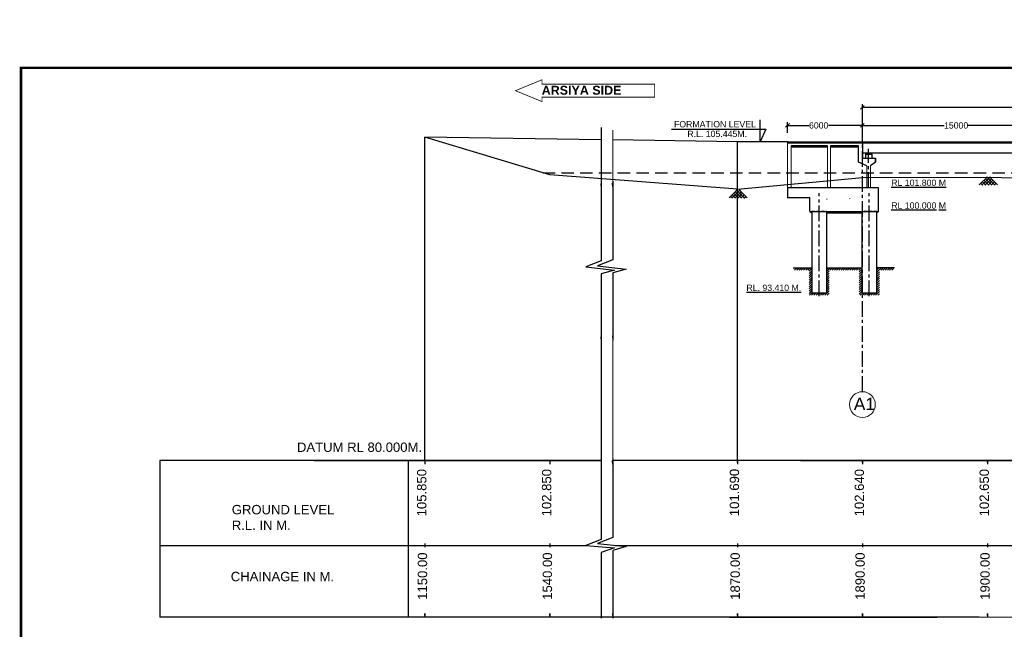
# Model space of a CAD drawing. Header units: millimetres. Extents: x 1237281 to 4354823, y 14417 to 141286.
# Tile 3 of 20: x 4049002 to 4127826, y 81152 to 129925. Entities that reach past the tile are written whole.
import ezdxf

# ---------------------------------------------------------------- set-up
doc = ezdxf.new("R2010")
doc.units = ezdxf.units.MM
doc.header["$LTSCALE"] = 1000
doc.header["$MEASUREMENT"] = 0
doc.header["$PDSIZE"] = -2
for name, pattern in [('ACAD_ISO03W100', [30, 12, -18]), ('CENTER', [2, 1.25, -0.25, 0.25, -0.25]), ('DASHED', [0.75, 0.5, -0.25]), ('DASHED2', [0.375, 0.25, -0.125])]:
    doc.linetypes.add(name, pattern=pattern)
for name, color, linetype, lineweight in [('BSTR', 62, 'Continuous', 13), ('CENTER LINE', 1, 'Continuous', 13), ('GL', 5, 'Continuous', 30), ('HATCH', 2, 'Continuous', 9), ('STR', 7, 'Continuous', 25), ('SYM', 8, 'Continuous', 5), ('TITLE', 7, 'Continuous', 18)]:
    doc.layers.add(name, color=color, linetype=linetype, lineweight=lineweight)
doc.layers.add('dim', color=1, linetype='Continuous')
doc.layers.add('text', color=7, linetype='Continuous')
doc.styles.get("Standard").update_dxf_attribs({"font": 'arial.ttf', "height": 500})
doc.dimstyles.new('SANJAY', dxfattribs={"dimscale": 2.755, "dimtxt": 20000000001.9985, "dimasz": 42.0275, "dimexe": 15.388, "dimexo": 15.5775, "dimgap": 1.7375, "dimtad": 0, "dimtih": 1, "dimtoh": 1, "dimdec": 0, "dimzin": 0, "dimdsep": 46, "dimtxsty": 'Standard', "dimcen": 4000, "dimclrd": 3, "dimclre": 6, "dimclrt": 1, "dimadec": 0, "dimazin": 0, "dimtfac": 1, "dimtdec": 0, "dimtofl": 0, "dimtmove": 0, "dimatfit": 3, "dimfxl": 1, "dimtolj": 1, "dimtzin": 0, "dimarcsym": 0})

# ---------------------------------------------------------------- blocks, each defined once
blk = doc.blocks.new('_Oblique')
at = {"color": 0, "linetype": 'ByBlock', "lineweight": -2}
blk.add_line((-0.5, -0.5), (0.5, 0.5), dxfattribs=at)
blk = doc.blocks.new('*D97')
at = {"layer": 'Defpoints', "color": 0, "transparency": 16777216}
for p in [(4116470, 122916), (4116470, 121464), (4296474, 121464)]:
    blk.add_point(p, dxfattribs=at)
at = {"layer": 'text', "color": 7, "lineweight": -2, "transparency": 16777216}
for p, q in [((4116470, 121714), (4116470, 123166)), ((4296474, 121714), (4296474, 123166)), ((4116470, 122916), (4189711, 122916)), ((4296474, 122916), (4223232, 122916))]:
    blk.add_line(p, q, dxfattribs=at)
at = {"layer": 'text', "color": 7, "lineweight": -2, "transparency": 16777216, "xscale": 300, "yscale": 300, "zscale": 300, "rotation": 180}
blk.add_blockref('_Oblique', (4116470, 122916), dxfattribs=at)
at = {"layer": 'text', "color": 7, "lineweight": -2, "transparency": 16777216, "xscale": 300, "yscale": 300, "zscale": 300}
blk.add_blockref('_Oblique', (4296474, 122916), dxfattribs=at)
at = {"layer": 'text', "color": 7, "transparency": 16777216, "insert": (4206472, 122916), "char_height": 500, "attachment_point": 5}
blk.add_mtext('\\A1;{\\fArial|b1|i0|c0|p34;(TOTAL LENGTH OF BRIDGE BETWEEN FACE OF DIRT WALL =180.00 M (12 SPAN @ 15.00 M EACH)}', dxfattribs=at)
blk = doc.blocks.new('A$C072F55F6')
at = {"layer": 'dim'}
for p, q in [((1172167, 681554), (1172525, 681913)), ((1172286, 681538), (1172660, 681913)), ((1172420, 681538), (1172707, 681825)), ((1172723, 681538), (1172437, 681825)), ((1172858, 681538), (1172484, 681913)), ((1172319, 681538), (1172235, 681623)), ((1172454, 681538), (1172303, 681690)), ((1172589, 681538), (1172370, 681757)), ((1172555, 681538), (1172774, 681757)), ((1172824, 681538), (1172909, 681623))]:
    blk.add_line(p, q, dxfattribs=at)
for points in [[(1172977, 681554), (1172618, 681913)], [(1172690, 681538), (1172841, 681690)]]:
    blk.add_lwpolyline(points, dxfattribs=at)
blk = doc.blocks.new('*D85')
at = {"layer": 'Defpoints', "color": 0, "transparency": 16777216}
for p in [(4131470, 121464), (4116470, 120970), (4131470, 120720)]:
    blk.add_point(p, dxfattribs=at)
at = {"layer": 'text', "color": 7, "lineweight": -2, "transparency": 16777216}
for p, q in [((4116470, 121220), (4116470, 121714)), ((4116470, 121464), (4123023, 121464)), ((4131470, 121464), (4124916, 121464)), ((4131470, 120970), (4131470, 121714))]:
    blk.add_line(p, q, dxfattribs=at)
at = {"layer": 'text', "color": 7, "lineweight": -2, "transparency": 16777216, "xscale": 300, "yscale": 300, "zscale": 300, "rotation": 180}
blk.add_blockref('_Oblique', (4116470, 121464), dxfattribs=at)
at = {"layer": 'text', "color": 7, "lineweight": -2, "transparency": 16777216, "xscale": 300, "yscale": 300, "zscale": 300}
blk.add_blockref('_Oblique', (4131470, 121464), dxfattribs=at)
at = {"layer": 'text', "color": 7, "transparency": 16777216, "insert": (4123970, 121464), "char_height": 500, "attachment_point": 5}
blk.add_mtext('\\A1;15000', dxfattribs=at)
blk = doc.blocks.new('*D17')
at = {"layer": 'Defpoints', "color": 0, "transparency": 16777216}
for p in [(4110466, 121464), (4110466, 120621), (4116466, 120594)]:
    blk.add_point(p, dxfattribs=at)
at = {"layer": 'text', "color": 7, "lineweight": -2, "transparency": 16777216}
for p, q in [((4110466, 120871), (4110466, 121714)), ((4110466, 121464), (4112189, 121464)), ((4116466, 121464), (4113743, 121464)), ((4116466, 120844), (4116466, 121714))]:
    blk.add_line(p, q, dxfattribs=at)
at = {"layer": 'text', "color": 7, "lineweight": -2, "transparency": 16777216, "xscale": 300, "yscale": 300, "zscale": 300, "rotation": 180}
blk.add_blockref('_Oblique', (4110466, 121464), dxfattribs=at)
at = {"layer": 'text', "color": 7, "lineweight": -2, "transparency": 16777216, "xscale": 300, "yscale": 300, "zscale": 300}
blk.add_blockref('_Oblique', (4116466, 121464), dxfattribs=at)
at = {"layer": 'text', "color": 7, "transparency": 16777216, "insert": (4112966, 121464), "char_height": 500, "attachment_point": 5}
blk.add_mtext('\\A1;6000', dxfattribs=at)

msp = doc.modelspace()

# ---------------------------------------------------------------- hatches: boundary and pattern name
msp.add_hatch(color=256).paths.add_polyline_path([(4117180.8, 119174.4), (4117180.8, 119236.3), (4116782.3, 119236.3), (4116782.3, 119174.4), (4117180.8, 119174.4)])
at = {"layer": 'dim', "linetype": 'ByBlock'}
h = msp.add_hatch(dxfattribs=at)
h.set_pattern_fill('AR-CONC', color=0, scale=50)
h.set_pattern_definition([(50, (3006084.84, 1163397.68), (358.63009, -31.37607), [37.5, -412.5]), (355, (3006084.84, 1163397.7), (-69.37567, 376.09607), [30, -330]), (100.451444, (3006114.73, 1163395.07), (289.25442, 344.719995), [31.870096, -350.571056]), (46.1842, (3006084.84, 1163497.7), (533.62067, -82.75964), [56.25, -618.75]), (96.635635, (3006129.3, 1163490.8), (467.33097, 487.0593), [47.80517, -525.85688]), (351.184164, (3006084.84, 1163497.7), (467.33097, 487.0593), [45, -495]), (21, (3006134.84, 1163472.68), (298.453526, -201.309445), [37.5, -412.5]), (326, (3006134.84, 1163472.7), (121.65767, 362.57502), [30, -330]), (71.451445, (3006159.7, 1163455.9), (420.11119, 161.26558), [31.870095, -350.571056]), (37.5, (3006084.84, 1163397.68), (6.079928, 166.446927), [0, -326, 0, -335, 0, -331.25]), (7.5, (3006084.84, 1163397.68), (131.534769, 197.205856), [0, -191, 0, -318.5, 0, -126.25]), (327.5, (3005973.34, 1163397.68), (266.911218, -11.277436), [0, -125, 0, -390, 0, -517.5]), (317.5, (3005923.34, 1163397.68), (291.593085, 50.05249), [0, -162.5, 0, -259, 0, -367.5])])
h.paths.add_polyline_path([(4299327.6, 114566.3), (4296527.6, 114566.3), (4296527.6, 114466.3), (4299327.6, 114466.3), (4299327.6, 114566.3)])
h.paths.add_polyline_path([(4295327.6, 114566.3), (4295177.6, 114566.3), (4295327.6, 114466.3), (4295327.6, 114566.3)])
h.paths.add_polyline_path([(4300677.6, 114566.3), (4300527.6, 114566.3), (4300527.6, 114466.3), (4300677.6, 114566.3)])
h.paths.add_polyline_path([(4116415.8, 114566.3), (4113615.8, 114566.3), (4113615.8, 114466.3), (4116415.8, 114466.3), (4116415.8, 114566.3)])
h.paths.add_polyline_path([(4112415.8, 114566.3), (4112265.8, 114566.3), (4112415.8, 114466.3), (4112415.8, 114566.3)])
h.paths.add_polyline_path([(4117765.8, 114566.3), (4117615.8, 114566.3), (4117615.8, 114466.3), (4117765.8, 114566.3)])
at = {"layer": 'SYM'}
h = msp.add_hatch(dxfattribs=at)
h.set_pattern_fill('ANSI31', color=256, scale=1000, angle=180, style=0)
h.paths.add_polyline_path([(4115715.8, 110076.3), (4114315.8, 110076.3), (4114315.8, 109876.3), (4115715.8, 109876.3)])
h.paths.add_polyline_path([(4114315.8, 110076.3), (4113615.8, 110076.3), (4113615.8, 109876.3), (4114315.8, 109876.3)])
h.paths.add_polyline_path([(4116415.8, 110076.3), (4115715.8, 110076.3), (4115715.8, 109876.3), (4116415.8, 109876.3)])
h.paths.add_polyline_path([(4116415.8, 109876.3), (4116211.2, 109876.3), (4116211.2, 107876.3), (4117821.9, 107876.3), (4117821.9, 109876.3), (4117615.8, 109876.3), (4117615.8, 108076.3), (4116415.8, 108076.3)])
h.paths.add_polyline_path([(4113814.9, 109876.3), (4113615.8, 109876.3), (4113615.8, 108076.3), (4112415.8, 108076.3), (4112415.8, 109876.3), (4112197.1, 109876.3), (4112197.1, 107876.3), (4113814.9, 107876.3)])
h.paths.add_polyline_path([(4117315.8, 110076.3), (4117615.8, 110076.3), (4117615.8, 109876.3), (4117315.8, 109876.3)], flags=17)
h.paths.add_polyline_path([(4118951.9, 110076.3), (4117315.8, 110076.3), (4117315.8, 109876.3), (4118951.9, 109876.3)])
h.paths.add_polyline_path([(4112415.8, 110076.3), (4112715.8, 110076.3), (4112715.8, 109876.3), (4112415.8, 109876.3)], flags=16)
h.paths.add_polyline_path([(4112715.8, 110076.3), (4111003.7, 110076.3), (4111003.7, 109876.3), (4112715.8, 109876.3)])

# ---------------------------------------------------------------- linework, layer by layer
at = {"color": 4, "linetype": 'CENTER'}
for p, q in [((4116466.1, 100163.3), (4116466.1, 121464.3)), ((4116965.9, 116466.3), (4116966.1, 119595.5)), ((4113015.8, 107800), (4113015.8, 116059.2)), ((4117015.8, 107800), (4117015.8, 116059.2))]:
    msp.add_line(p, q, dxfattribs=at)
msp.add_line((4060231.2, 94666.3), (4060231.2, 82120.2))
at = {"lineweight": 60, "const_width": 200}
msp.add_lwpolyline([(4354723.5, 14517.2), (4049102.3, 14517.2), (4049102.3, 126078.8), (4354723.5, 126078.8)], close=True, dxfattribs=at)
for points in [[(4095542.1, 121299.5), (4095546.6, 110620.5)], [(4110466.1, 120161.3), (4116466.1, 120161.3)], [(4110466.1, 120086.3), (4116466.1, 120086.3), (4116466.1, 118836.3), (4117516.1, 118836.3)], [(4113666.1, 119836.3), (4110766.1, 119836.3)], [(4116166.1, 118536.3), (4116166.1, 119836.3), (4113916.1, 119836.3)], [(4116175.7, 120161.3), (4116257, 120161.3)], [(4110766.1, 119761.3), (4113666.1, 119761.3)], [(4113916.1, 119761.3), (4116166.1, 119761.3)], [(4117259.2, 118836.3), (4117259.2, 119174.4), (4116708.1, 119174.4), (4116708.1, 118836.3)], [(4117516.1, 118536.3), (4117516.1, 118836.3)], [(4095552.5, 116913.8), (4095552.5, 110622.9), (4094330.6, 110139.7), (4096621.6, 109890.9), (4095552.5, 109580.2), (4095549.5, 104172.9)], [(4096479.4, 116998.2), (4096479.4, 110707.3), (4095257.6, 110224), (4097548.6, 109975.3), (4096479.4, 109664.5), (4096476.5, 104257.3)], [(4095549.5, 104245.2), (4095556.9, 88329.1), (4094335.1, 87845.9), (4096626.1, 87676.2), (4095556.9, 87286.4), (4095553.9, 82047.9)], [(4096476.5, 94788.8), (4096476.5, 88497.9), (4095254.7, 88014.7), (4097545.6, 87765.9), (4096476.5, 87455.2), (4096473.5, 82047.9)]]:
    msp.add_lwpolyline(points)
msp.add_lwpolyline([(4116782.3, 119174.4), (4117180.8, 119174.4), (4117180.8, 119236.3), (4116782.3, 119236.3)], close=True)
at = {"layer": 'BSTR', "ltscale": 2}
msp.add_line((4113615.8, 115599.5), (4113615.8, 115549.5), dxfattribs=at)
at = {"layer": 'CENTER LINE', "const_width": 59.8}
msp.add_lwpolyline([(4099842.7, 124763.9), (4099842.7, 123728.4), (4090811.3, 123728.4), (4090811.3, 123373), (4088689.3, 124246.2), (4090811.3, 125119.3), (4090811.3, 124763.9), (4099842.7, 124763.9), (4099842.7, 123728.4)], dxfattribs=at)
at = {"layer": 'dim', "color": 0, "linetype": 'ByBlock'}
for p, q in [((4116473.6, 121464.3), (4116103.6, 121464.3)), ((4081436.6, 94666.3), (4081436.6, 120516.3)), ((4095542.5, 120316.3), (4081436.6, 120516.3)), ((4106469.8, 120161.3), (4096476.5, 120303)), ((4110466.1, 120161.3), (4106469.8, 120161.3)), ((4106469.8, 94666.3), (4106469.8, 120161.3)), ((4116103.6, 120161.3), (4116469.8, 120161.3)), ((4112265.8, 114566.3), (4112415.8, 114466.3)), ((4117765.8, 114566.3), (4117615.8, 114466.3))]:
    msp.add_line(p, q, dxfattribs=at)
at = {"layer": 'GL', "color": 5, "linetype": 'ByBlock'}
msp.add_line((4106477.6, 116359), (4116469.8, 117306.3), dxfattribs=at)
for points in [[(4106477.6, 116359), (4091436.6, 117516.3), (4081436.6, 120516.3)], [(4116469.8, 117306.3), (4126469.8, 117316.3), (4136469.8, 117086.3), (4146469.8, 116576.3), (4156469.8, 115956.3), (4166473.6, 114746.3), (4172473.6, 113486.3), (4176473.6, 112176.3), (4187473.6, 111546.3), (4199473.6, 111446.3), (4205473.6, 111296.3), (4211477.3, 111046.3), (4217481.1, 111146.3), (4223484.9, 110746.3), (4229488.6, 110546.3), (4235492.4, 111446.3), (4236469.8, 113216.3), (4246473.6, 114166.3)]]:
    msp.add_lwpolyline(points, dxfattribs=at)
at = {"layer": 'STR', "ltscale": 1000}
for p, q in [((4117765.8, 116466.3), (4110465.7, 116466.3)), ((4117765.8, 114566.3), (4117765.8, 116466.3)), ((4112265.8, 115666.3), (4110465.8, 115666.3)), ((4112265.8, 114566.3), (4112265.8, 115666.3)), ((4112265.8, 114566.3), (4117765.8, 114566.3)), ((4113615.8, 114466.3), (4116415.8, 114466.3))]:
    msp.add_line(p, q, dxfattribs=at)
at = {"layer": 'STR', "ltscale": 0.5}
msp.add_line((4110465.8, 116466.3), (4110465.8, 115666.3), dxfattribs=at)
at = {"layer": 'STR'}
for p, q in [((4110922.9, 110076.3), (4112415.8, 110076.3)), ((4113615.8, 110076.3), (4116415.8, 110076.3)), ((4119035, 110076.3), (4117615.8, 110076.3))]:
    msp.add_line(p, q, dxfattribs=at)
at = {"layer": 'STR', "color": 1}
msp.add_lwpolyline([(4115453.6, 115628.1), (4115453.6, 115639.5)], dxfattribs=at)
at = {"layer": 'STR'}
for points in [[(4112415.8, 114616.3), (4112415.8, 108076.3), (4113615.8, 108076.3), (4113615.8, 114616.3)], [(4116415.8, 114616.3), (4116415.8, 108076.3), (4117615.8, 108076.3), (4117615.8, 114616.3)]]:
    msp.add_lwpolyline(points, dxfattribs=at)
at = {"layer": 'text', "color": 1}
msp.add_line((4112603.6, 120086.7), (4116103.6, 120086.7), dxfattribs=at)
at = {"layer": 'text'}
for p, q in [((4116453.6, 120086.3), (4115803.6, 120087)), ((4117516.1, 118836.3), (4117516.1, 118536.3)), ((4095545.8, 116791.3), (4095545.8, 116495.6)), ((4096472.8, 116875.7), (4096472.8, 116580)), ((4081436.6, 94666.3), (4081436.6, 94370.6)), ((4091436.6, 94666.3), (4091436.6, 94370.6)), ((4096469.8, 94666.3), (4096469.8, 94370.6)), ((4106469.8, 94666.3), (4106469.8, 94370.6)), ((4106469.8, 94666.3), (4106469.8, 94370.6)), ((4116469.8, 94666.3), (4116469.8, 94370.6)), ((4126469.8, 94666.3), (4126469.8, 94370.6))]:
    msp.add_line(p, q, dxfattribs=at)
at = {"layer": 'text', "linetype": 'ACAD_ISO03W100'}
msp.add_line((4116175.7, 120161.3), (4116469.8, 120161.3), dxfattribs=at)
at = {"layer": 'text', "color": 1, "linetype": 'DASHED', "ltscale": 2}
msp.add_line((4090869.9, 117686.3), (4306473.6, 117686.3), dxfattribs=at)
at = {"layer": 'text', "lineweight": 25}
for p, q in [((4095545.8, 116662.6), (4095545.8, 116791.3)), ((4095545.8, 116622.4), (4095545.8, 116777.1)), ((4095545.8, 116662.6), (4095545.8, 116745.6)), ((4095545.8, 116622.4), (4095545.8, 116705.3)), ((4096472.8, 116747), (4096472.8, 116875.7)), ((4096472.8, 116706.8), (4096472.8, 116861.5)), ((4096472.8, 116747), (4096472.8, 116829.9)), ((4096472.8, 116706.8), (4096472.8, 116789.7)), ((4095549.5, 104544), (4095549.5, 104245.2)), ((4095549.5, 104389.3), (4095549.5, 104544)), ((4095549.5, 104544), (4095549.5, 104245.2)), ((4096476.5, 104628.4), (4096476.5, 104329.6)), ((4096476.5, 104473.7), (4096476.5, 104628.4)), ((4096476.5, 104628.4), (4096476.5, 104329.6)), ((4095554, 94666.3), (4060231.2, 94666.3)), ((4072575.2, 94666.3), (4095554, 94666.3)), ((4080103, 94666.3), (4080103, 82120.2)), ((4140582.6, 94666.3), (4096469.8, 94666.3)), ((4096469.8, 94537.6), (4096469.8, 94666.3)), ((4096469.8, 94497.4), (4096469.8, 94652.1)), ((4096469.8, 94537.6), (4096469.8, 94620.6)), ((4106469.8, 94537.6), (4106469.8, 94666.3)), ((4106469.8, 94497.4), (4106469.8, 94652.1)), ((4106469.8, 94537.6), (4106469.8, 94620.6)), ((4111509.8, 94666.3), (4140840.3, 94666.3)), ((4116469.8, 94537.6), (4116469.8, 94666.3)), ((4116469.8, 94497.4), (4116469.8, 94652.1)), ((4116469.8, 94537.6), (4116469.8, 94620.6)), ((4126469.8, 94537.6), (4126469.8, 94666.3)), ((4126469.8, 94497.4), (4126469.8, 94652.1)), ((4126469.8, 94537.6), (4126469.8, 94620.6)), ((4096469.8, 94497.4), (4096469.8, 94580.3)), ((4106469.8, 94497.4), (4106469.8, 94580.3)), ((4116469.8, 94497.4), (4116469.8, 94580.3)), ((4126469.8, 94497.4), (4126469.8, 94580.3)), ((4060231.2, 87861), (4094373.1, 87861)), ((4081436.6, 88010.4), (4081436.6, 87711.5)), ((4091436.6, 88010.4), (4091436.6, 87711.5)), ((4096670.5, 87861), (4136469.8, 87861)), ((4106469.8, 88010.4), (4106469.8, 87711.5)), ((4116469.8, 88010.4), (4116469.8, 87711.5)), ((4126469.8, 88010.4), (4126469.8, 87711.5)), ((4125807.2, 82120.2), (4060231.2, 82120.2)), ((4081440.3, 82419), (4081440.3, 82120.2)), ((4081440.3, 82264.3), (4081440.3, 82419)), ((4081440.3, 82419), (4081440.3, 82120.2)), ((4091440.3, 82419), (4091440.3, 82120.2)), ((4091440.3, 82264.3), (4091440.3, 82419)), ((4091440.3, 82419), (4091440.3, 82120.2)), ((4096473.6, 82419), (4096473.6, 82120.2)), ((4096473.6, 82264.3), (4096473.6, 82419)), ((4096473.6, 82419), (4096473.6, 82120.2)), ((4105838, 82120.2), (4121796.4, 82120.2)), ((4106473.6, 82419), (4106473.6, 82120.2)), ((4106473.6, 82264.3), (4106473.6, 82419)), ((4106473.6, 82419), (4106473.6, 82120.2)), ((4106473.6, 82419), (4106473.6, 82120.2)), ((4106473.6, 82264.3), (4106473.6, 82419)), ((4106473.6, 82419), (4106473.6, 82120.2)), ((4111506.8, 82120.2), (4122442, 82120.2)), ((4116473.6, 82419), (4116473.6, 82120.2)), ((4116473.6, 82264.3), (4116473.6, 82419)), ((4116473.6, 82419), (4116473.6, 82120.2)), ((4126473.6, 82419), (4126473.6, 82120.2)), ((4126473.6, 82264.3), (4126473.6, 82419)), ((4126473.6, 82419), (4126473.6, 82120.2))]:
    msp.add_line(p, q, dxfattribs=at)
at = {"layer": 'text'}
for points in [[(4101181.6, 121153.5), (4108725.9, 121153.5), (4108286.7, 120161.3), (4108286.7, 121915.3)], [(4116816.3, 118236.3), (4116166.1, 118536.3)], [(4117516.1, 118536.3), (4117116.3, 118236.3)]]:
    msp.add_lwpolyline(points, dxfattribs=at)
msp.add_lwpolyline([(4116489.8, 120086.3), (4131449.8, 120086.3), (4131449.8, 119236.3), (4116489.8, 119236.3)], close=True, dxfattribs=at)
at = {"layer": 'TITLE', "color": 0, "linetype": 'ByBlock'}
for p, q in [((4096476.5, 110706.1), (4096476.5, 121098.9)), ((4110466.1, 120161.3), (4110465.7, 116466.3)), ((4116466.1, 120161.3), (4110466.1, 120161.3)), ((4116466.1, 120161.3), (4110466.1, 120161.3)), ((4110765.7, 116466.3), (4110766.1, 119836.3)), ((4113665.7, 116466.3), (4113666.1, 119836.3)), ((4113915.7, 116466.3), (4113916.1, 119836.3)), ((4140469.8, 120161.3), (4116469.8, 120161.3)), ((4116469.8, 120161.3), (4116969.8, 120161.3)), ((4116493.6, 120161.3), (4116493.6, 120086.3)), ((4116816.3, 118236.3), (4116815.3, 116466.3)), ((4116966.1, 118836.3), (4117116.1, 118836.3)), ((4117116.3, 118236.3), (4117115.9, 116466.3)), ((4110465.8, 117249.5), (4110466.1, 117237.3)), ((4096476.5, 88497.9), (4096476.5, 104329.6)), ((4095554, 82120.2), (4072663.5, 82120.2)), ((4136473.6, 82120.2), (4111506.8, 82120.2))]:
    msp.add_line(p, q, dxfattribs=at)
at = {"layer": 'TITLE', "color": 0, "linetype": 'DASHED2'}
for p, q in [((4112415.8, 114616.3), (4113615.8, 114616.3)), ((4117615.8, 114616.3), (4116415.8, 114616.3))]:
    msp.add_line(p, q, dxfattribs=at)
at = {"layer": 'TITLE', "color": 0, "linetype": 'ByBlock'}
msp.add_circle((4116466.1, 99132.5), 1030.8, dxfattribs=at)

# ---------------------------------------------------------------- block references
at = {"layer": 'HATCH', "linetype": 'DASHED', "ltscale": 2000, "xscale": 1.799999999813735, "yscale": 1.799999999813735, "zscale": 1.799999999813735}
for p in [(2015922.9, -1110089.3), (1995886.3, -1111129.6)]:
    msp.add_blockref('A$C072F55F6', p, dxfattribs=at)

# ---------------------------------------------------------------- texts
at = {"layer": 'text'}
for s, p in [('FORMATION LEVEL ', (4101382.5, 121311.2)), ('R.L. 105.445M.', (4102452.2, 120539.6))]:
    msp.add_text(s, height=500, dxfattribs=at).set_placement(p)
for s, p in [('105.850', (4081560.6, 90188.7)), ('102.850', (4091560.6, 90188.7)), ('101.690', (4106593.8, 90202.9)), ('102.640', (4116593.8, 90188.7)), ('102.650', (4126593.8, 90188.7)), ('1150.00', (4081621, 83512.4)), ('1540.00', (4091621, 83512.4)), ('1870.00', (4106654.3, 83512.4)), ('1890.00', (4116654.3, 83512.4)), ('1900.00', (4126654.3, 83512.4))]:
    msp.add_text(s, height=750, rotation=90, dxfattribs=at).set_placement(p)
at = {"layer": 'text', "attachment_point": 1}
for s, insert, char_height, width in [('{\\fArial|b1|i0|c0|p34;\\H2.5x;ARSIYA SIDE}', (4090790.1, 124637.3), 286.088, 14083.3), ('{\\fArial|b0|i0|c186|p34;\\LRL \\fArial|b0|i0|c0|p34;101.800\\fArial|b0|i0|c186|p34; M}', (4118774.2, 117132.3), 500, 4917.788), ('{\\fArial|b0|i0|c186|p34;\\LRL \\fArial|b0|i0|c0|p34;100.00\\fArial|b0|i0|c186|p34;0 M}', (4118774.2, 115312.1), 500, 4917.788), ('{\\LRL. 93.410 M.}', (4107178.1, 108727.6), 500, 4917.788), ('A1', (4115776, 99684.6), 1000, 9835.576)]:
    msp.add_mtext(s, dxfattribs=dict(at, insert=insert, char_height=char_height, width=width))
at = {"layer": 'text', "linetype": 'ACAD_ISO03W100', "char_height": 750, "attachment_point": 1}
for s, insert, width in [('DATUM RL 80.000M.', (4071199.5, 96095), 51155.642), (' \\PGROUND LEVEL R.L. IN M.', (4065980.4, 92352.7), 9808.071), ('CHAINAGE IN M.', (4065899.8, 85748), 51155.642)]:
    msp.add_mtext(s, dxfattribs=dict(at, insert=insert, width=width))

# ---------------------------------------------------------------- dimensions: what is measured, and where the dimension line sits
at = {"layer": 'text'}
dim = msp.add_linear_dim(base=(4116469.8, 122916.4), p1=(4296473.6, 121464.3), p2=(4116469.8, 121464.3), text='{\\fArial|b1|i0|c0|p34;(TOTAL LENGTH OF BRIDGE BETWEEN FACE OF DIRT WALL =180.00 M (12 SPAN @ 15.00 M EACH)}', dimstyle='SANJAY', override={"dimscale": 1, "dimtxt": 500, "dimasz": 300, "dimexe": 250, "dimexo": 250, "dimgap": 30, "dimtih": 0, "dimtoh": 0, "dimblk": 'Oblique', "dimcen": -1000, "dimclrd": 7, "dimclre": 7, "dimclrt": 7}, dxfattribs=at)
dim.commit()
dim.dimension.update_dxf_attribs({"geometry": '*D97', "text_midpoint": (4206471.7, 122916.4)})
dim = msp.add_linear_dim(base=(4110466.1, 121464.3), p1=(4116466.1, 120594), p2=(4110466.1, 120621.5), dimstyle='SANJAY', override={"dimscale": 1, "dimtxt": 500, "dimasz": 300, "dimexe": 250, "dimexo": 250, "dimgap": 30, "dimtih": 0, "dimtoh": 0, "dimblk": 'Oblique', "dimcen": -1000, "dimclrd": 7, "dimclre": 7, "dimclrt": 7}, dxfattribs=at)
dim.commit()
dim.dimension.update_dxf_attribs({"geometry": '*D17', "text_midpoint": (4112966.1, 121464.3), "dimtype": 160})
dim = msp.add_linear_dim(base=(4131469.8, 121464.3), p1=(4116469.8, 120970.3), p2=(4131469.8, 120720.3), dimstyle='SANJAY', override={"dimscale": 1, "dimtxt": 500, "dimasz": 300, "dimexe": 250, "dimexo": 250, "dimgap": 30, "dimtih": 0, "dimtoh": 0, "dimblk": 'Oblique', "dimcen": -1000, "dimclrd": 7, "dimclre": 7, "dimclrt": 7}, dxfattribs=at)
dim.commit()
dim.dimension.update_dxf_attribs({"geometry": '*D85', "text_midpoint": (4123969.8, 121464.3)})

doc.saveas('drawing.dxf')
